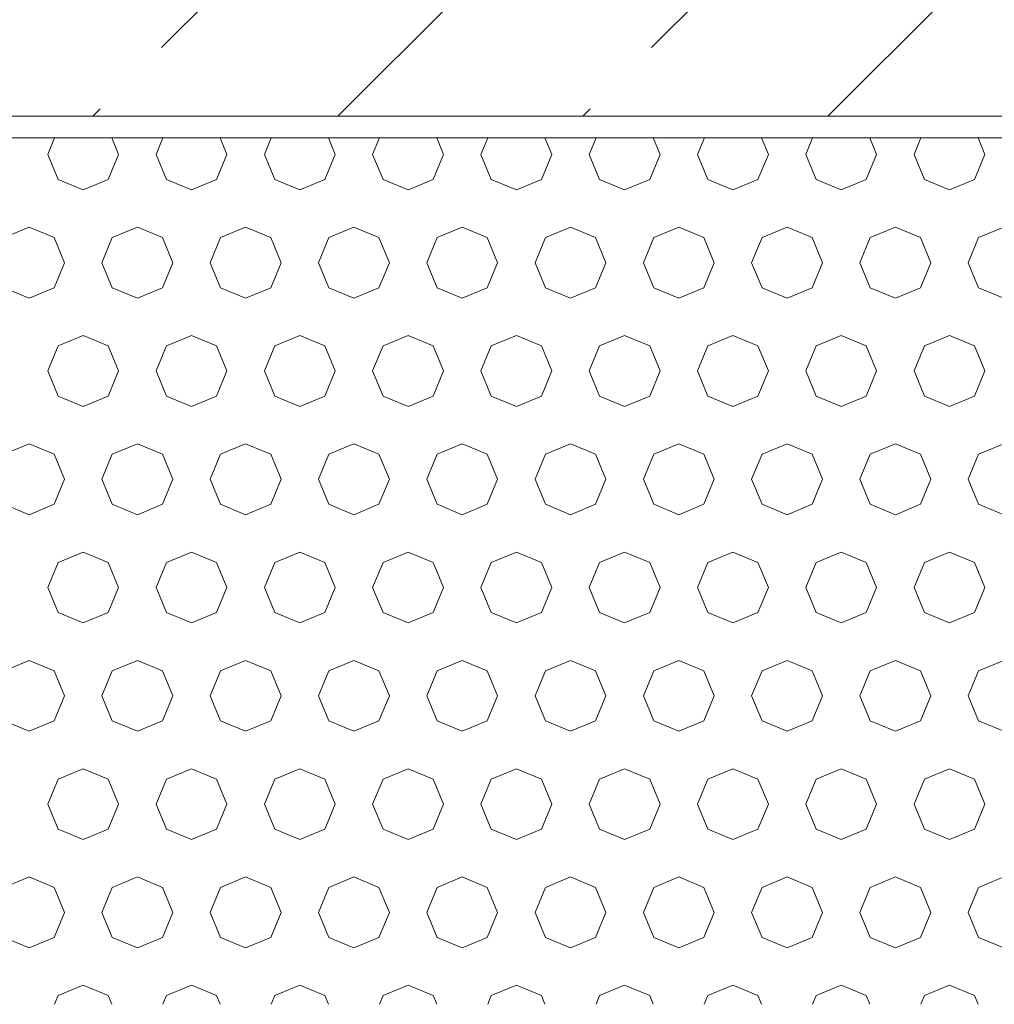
# Model space of a CAD drawing. Header units: millimetres. Extents: x 52659 to 1698020, y -10054 to 104697.
# Tile 16 of 256: x 139155 to 139605, y 13998 to 14453. Entities that reach past the tile are written whole.
import ezdxf

# ---------------------------------------------------------------- set-up
doc = ezdxf.new("R2010")
doc.units = ezdxf.units.MM
doc.header["$MEASUREMENT"] = 0
for name, color, linetype in [('02-04 BRISES SOLEIL FONCEES', 7, 'Continuous'), ('02-04 CASSETTES FONCEES', 7, 'Continuous'), ('05-02 Cotation 200ème 100ème.Cotations', 7, 'Continuous')]:
    doc.layers.add(name, color=color, linetype=linetype)
doc.styles.add('STYLE_GENERE_3', font='ARIALN.TTF')
doc.dimstyles.new('STYLE_GENERE__1', dxfattribs={"dimtxt": 200, "dimasz": 95, "dimexe": 0.18, "dimexo": 100, "dimgap": 0, "dimtad": 0, "dimlfac": 0.001, "dimzin": 0, "dimdsep": 46, "dimtxsty": 'STYLE_GENERE_3', "dimblk": 'ARROWHEAD_6', "dimblk1": 'ARROWHEAD_6', "dimblk2": 'ARROWHEAD_6', "dimcen": 0.09, "dimclrd": 7, "dimclre": 7, "dimclrt": 7, "dimazin": 0, "dimtfac": 1, "dimtdec": 4, "dimtmove": 2, "dimatfit": 3, "dimfxl": 1, "dimtolj": 1, "dimtzin": 0, "dimarcsym": 0})
doc.dimstyles.new('STYLE_GENERE__2', dxfattribs={"dimtxt": 200, "dimasz": 95, "dimexe": 0.18, "dimexo": 100, "dimgap": 0, "dimtad": 0, "dimlfac": 0.001, "dimzin": 0, "dimdsep": 46, "dimtxsty": 'STYLE_GENERE_3', "dimblk": 'ARROWHEAD_6', "dimblk1": 'ARROWHEAD_6', "dimblk2": 'ARROWHEAD_6', "dimcen": 0.09, "dimclrd": 7, "dimclre": 7, "dimclrt": 7, "dimazin": 0, "dimtfac": 1, "dimtdec": 4, "dimtmove": 0, "dimatfit": 3, "dimfxl": 1, "dimtolj": 1, "dimtzin": 0, "dimarcsym": 0})

# ---------------------------------------------------------------- blocks, each defined once
blk = doc.blocks.new('*X306', base_point=(131932.67, 5158.07))
at = {"layer": '02-04 BRISES SOLEIL FONCEES', "color": 7, "linetype": 'Continuous', "lineweight": 5}
for p, q in [((139171.53, 14398.07), (139168.37, 14390.46)), ((139201.08, 14390.46), (139197.93, 14398.07)), ((139221.53, 14398.07), (139218.37, 14390.46)), ((139251.08, 14390.46), (139247.93, 14398.07)), ((139271.53, 14398.07), (139268.37, 14390.46)), ((139301.08, 14390.46), (139297.93, 14398.07)), ((139321.53, 14398.07), (139318.37, 14390.46)), ((139351.08, 14390.46), (139347.93, 14398.07)), ((139371.53, 14398.07), (139368.37, 14390.46)), ((139401.08, 14390.46), (139397.93, 14398.07)), ((139421.53, 14398.07), (139418.37, 14390.46)), ((139451.08, 14390.46), (139447.93, 14398.07)), ((139471.53, 14398.07), (139468.37, 14390.46)), ((139501.08, 14390.46), (139497.93, 14398.07)), ((139521.53, 14398.07), (139518.37, 14390.46)), ((139551.08, 14390.46), (139547.93, 14398.07)), ((139571.53, 14398.07), (139568.37, 14390.46)), ((139601.08, 14390.46), (139597.93, 14398.07)), ((139168.37, 14390.46), (139173.16, 14378.89)), ((139196.29, 14378.89), (139201.08, 14390.46)), ((139218.37, 14390.46), (139223.16, 14378.89)), ((139246.29, 14378.89), (139251.08, 14390.46)), ((139268.37, 14390.46), (139273.16, 14378.89)), ((139296.29, 14378.89), (139301.08, 14390.46)), ((139318.37, 14390.46), (139323.16, 14378.89)), ((139346.29, 14378.89), (139351.08, 14390.46)), ((139368.37, 14390.46), (139373.16, 14378.89)), ((139396.29, 14378.89), (139401.08, 14390.46)), ((139418.37, 14390.46), (139423.16, 14378.89)), ((139446.29, 14378.89), (139451.08, 14390.46)), ((139468.37, 14390.46), (139473.16, 14378.89)), ((139496.29, 14378.89), (139501.08, 14390.46)), ((139518.37, 14390.46), (139523.16, 14378.89)), ((139546.29, 14378.89), (139551.08, 14390.46)), ((139568.37, 14390.46), (139573.16, 14378.89)), ((139596.29, 14378.89), (139601.08, 14390.46)), ((139173.16, 14378.89), (139184.73, 14374.1)), ((139184.73, 14374.1), (139196.29, 14378.89)), ((139223.16, 14378.89), (139234.73, 14374.1)), ((139234.73, 14374.1), (139246.29, 14378.89)), ((139273.16, 14378.89), (139284.73, 14374.1)), ((139284.73, 14374.1), (139296.29, 14378.89)), ((139323.16, 14378.89), (139334.73, 14374.1)), ((139334.73, 14374.1), (139346.29, 14378.89)), ((139373.16, 14378.89), (139384.73, 14374.1)), ((139384.73, 14374.1), (139396.29, 14378.89)), ((139423.16, 14378.89), (139434.73, 14374.1)), ((139434.73, 14374.1), (139446.29, 14378.89)), ((139473.16, 14378.89), (139484.73, 14374.1)), ((139484.73, 14374.1), (139496.29, 14378.89)), ((139523.16, 14378.89), (139534.73, 14374.1)), ((139534.73, 14374.1), (139546.29, 14378.89)), ((139573.16, 14378.89), (139584.73, 14374.1)), ((139584.73, 14374.1), (139596.29, 14378.89)), ((139159.73, 14356.81), (139148.16, 14352.02)), ((139171.29, 14352.02), (139159.73, 14356.81)), ((139209.73, 14356.81), (139198.16, 14352.02)), ((139221.29, 14352.02), (139209.73, 14356.81)), ((139259.73, 14356.81), (139248.16, 14352.02)), ((139271.29, 14352.02), (139259.73, 14356.81)), ((139309.73, 14356.81), (139298.16, 14352.02)), ((139321.29, 14352.02), (139309.73, 14356.81)), ((139359.73, 14356.81), (139348.16, 14352.02)), ((139371.29, 14352.02), (139359.73, 14356.81)), ((139409.73, 14356.81), (139398.16, 14352.02)), ((139421.29, 14352.02), (139409.73, 14356.81)), ((139459.73, 14356.81), (139448.16, 14352.02)), ((139471.29, 14352.02), (139459.73, 14356.81)), ((139509.73, 14356.81), (139498.16, 14352.02)), ((139521.29, 14352.02), (139509.73, 14356.81)), ((139559.73, 14356.81), (139548.16, 14352.02)), ((139571.29, 14352.02), (139559.73, 14356.81)), ((139609.73, 14356.81), (139598.16, 14352.02)), ((139176.08, 14340.46), (139171.29, 14352.02)), ((139198.16, 14352.02), (139193.37, 14340.46)), ((139226.08, 14340.46), (139221.29, 14352.02)), ((139248.16, 14352.02), (139243.37, 14340.46)), ((139276.08, 14340.46), (139271.29, 14352.02)), ((139298.16, 14352.02), (139293.37, 14340.46)), ((139326.08, 14340.46), (139321.29, 14352.02)), ((139348.16, 14352.02), (139343.37, 14340.46)), ((139376.08, 14340.46), (139371.29, 14352.02)), ((139398.16, 14352.02), (139393.37, 14340.46)), ((139426.08, 14340.46), (139421.29, 14352.02)), ((139448.16, 14352.02), (139443.37, 14340.46)), ((139476.08, 14340.46), (139471.29, 14352.02)), ((139498.16, 14352.02), (139493.37, 14340.46)), ((139526.08, 14340.46), (139521.29, 14352.02)), ((139548.16, 14352.02), (139543.37, 14340.46)), ((139576.08, 14340.46), (139571.29, 14352.02)), ((139598.16, 14352.02), (139593.37, 14340.46)), ((139171.29, 14328.89), (139176.08, 14340.46)), ((139193.37, 14340.46), (139198.16, 14328.89)), ((139221.29, 14328.89), (139226.08, 14340.46)), ((139243.37, 14340.46), (139248.16, 14328.89)), ((139271.29, 14328.89), (139276.08, 14340.46)), ((139293.37, 14340.46), (139298.16, 14328.89)), ((139321.29, 14328.89), (139326.08, 14340.46)), ((139343.37, 14340.46), (139348.16, 14328.89)), ((139371.29, 14328.89), (139376.08, 14340.46)), ((139393.37, 14340.46), (139398.16, 14328.89)), ((139421.29, 14328.89), (139426.08, 14340.46)), ((139443.37, 14340.46), (139448.16, 14328.89)), ((139471.29, 14328.89), (139476.08, 14340.46)), ((139493.37, 14340.46), (139498.16, 14328.89)), ((139521.29, 14328.89), (139526.08, 14340.46)), ((139543.37, 14340.46), (139548.16, 14328.89)), ((139571.29, 14328.89), (139576.08, 14340.46)), ((139593.37, 14340.46), (139598.16, 14328.89)), ((139148.16, 14328.89), (139159.73, 14324.1)), ((139159.73, 14324.1), (139171.29, 14328.89)), ((139198.16, 14328.89), (139209.73, 14324.1)), ((139209.73, 14324.1), (139221.29, 14328.89)), ((139248.16, 14328.89), (139259.73, 14324.1)), ((139259.73, 14324.1), (139271.29, 14328.89)), ((139298.16, 14328.89), (139309.73, 14324.1)), ((139309.73, 14324.1), (139321.29, 14328.89)), ((139348.16, 14328.89), (139359.73, 14324.1)), ((139359.73, 14324.1), (139371.29, 14328.89)), ((139398.16, 14328.89), (139409.73, 14324.1)), ((139409.73, 14324.1), (139421.29, 14328.89)), ((139448.16, 14328.89), (139459.73, 14324.1)), ((139459.73, 14324.1), (139471.29, 14328.89)), ((139498.16, 14328.89), (139509.73, 14324.1)), ((139509.73, 14324.1), (139521.29, 14328.89)), ((139548.16, 14328.89), (139559.73, 14324.1)), ((139559.73, 14324.1), (139571.29, 14328.89)), ((139598.16, 14328.89), (139609.73, 14324.1)), ((139184.73, 14306.81), (139173.16, 14302.02)), ((139196.29, 14302.02), (139184.73, 14306.81)), ((139234.73, 14306.81), (139223.16, 14302.02)), ((139246.29, 14302.02), (139234.73, 14306.81)), ((139284.73, 14306.81), (139273.16, 14302.02)), ((139296.29, 14302.02), (139284.73, 14306.81)), ((139334.73, 14306.81), (139323.16, 14302.02)), ((139346.29, 14302.02), (139334.73, 14306.81)), ((139384.73, 14306.81), (139373.16, 14302.02)), ((139396.29, 14302.02), (139384.73, 14306.81)), ((139434.73, 14306.81), (139423.16, 14302.02)), ((139446.29, 14302.02), (139434.73, 14306.81)), ((139484.73, 14306.81), (139473.16, 14302.02)), ((139496.29, 14302.02), (139484.73, 14306.81)), ((139534.73, 14306.81), (139523.16, 14302.02)), ((139546.29, 14302.02), (139534.73, 14306.81)), ((139584.73, 14306.81), (139573.16, 14302.02)), ((139596.29, 14302.02), (139584.73, 14306.81)), ((139173.16, 14302.02), (139168.37, 14290.46)), ((139201.08, 14290.46), (139196.29, 14302.02)), ((139223.16, 14302.02), (139218.37, 14290.46)), ((139251.08, 14290.46), (139246.29, 14302.02)), ((139273.16, 14302.02), (139268.37, 14290.46)), ((139301.08, 14290.46), (139296.29, 14302.02)), ((139323.16, 14302.02), (139318.37, 14290.46)), ((139351.08, 14290.46), (139346.29, 14302.02)), ((139373.16, 14302.02), (139368.37, 14290.46)), ((139401.08, 14290.46), (139396.29, 14302.02)), ((139423.16, 14302.02), (139418.37, 14290.46)), ((139451.08, 14290.46), (139446.29, 14302.02)), ((139473.16, 14302.02), (139468.37, 14290.46)), ((139501.08, 14290.46), (139496.29, 14302.02)), ((139523.16, 14302.02), (139518.37, 14290.46)), ((139551.08, 14290.46), (139546.29, 14302.02)), ((139573.16, 14302.02), (139568.37, 14290.46)), ((139601.08, 14290.46), (139596.29, 14302.02)), ((139168.37, 14290.46), (139173.16, 14278.89)), ((139196.29, 14278.89), (139201.08, 14290.46)), ((139218.37, 14290.46), (139223.16, 14278.89)), ((139246.29, 14278.89), (139251.08, 14290.46)), ((139268.37, 14290.46), (139273.16, 14278.89)), ((139296.29, 14278.89), (139301.08, 14290.46)), ((139318.37, 14290.46), (139323.16, 14278.89)), ((139346.29, 14278.89), (139351.08, 14290.46)), ((139368.37, 14290.46), (139373.16, 14278.89)), ((139396.29, 14278.89), (139401.08, 14290.46)), ((139418.37, 14290.46), (139423.16, 14278.89)), ((139446.29, 14278.89), (139451.08, 14290.46)), ((139468.37, 14290.46), (139473.16, 14278.89)), ((139496.29, 14278.89), (139501.08, 14290.46)), ((139518.37, 14290.46), (139523.16, 14278.89)), ((139546.29, 14278.89), (139551.08, 14290.46)), ((139568.37, 14290.46), (139573.16, 14278.89)), ((139596.29, 14278.89), (139601.08, 14290.46)), ((139173.16, 14278.89), (139184.73, 14274.1)), ((139184.73, 14274.1), (139196.29, 14278.89)), ((139223.16, 14278.89), (139234.73, 14274.1)), ((139234.73, 14274.1), (139246.29, 14278.89)), ((139273.16, 14278.89), (139284.73, 14274.1)), ((139284.73, 14274.1), (139296.29, 14278.89)), ((139323.16, 14278.89), (139334.73, 14274.1)), ((139334.73, 14274.1), (139346.29, 14278.89)), ((139373.16, 14278.89), (139384.73, 14274.1)), ((139384.73, 14274.1), (139396.29, 14278.89)), ((139423.16, 14278.89), (139434.73, 14274.1)), ((139434.73, 14274.1), (139446.29, 14278.89)), ((139473.16, 14278.89), (139484.73, 14274.1)), ((139484.73, 14274.1), (139496.29, 14278.89)), ((139523.16, 14278.89), (139534.73, 14274.1)), ((139534.73, 14274.1), (139546.29, 14278.89)), ((139573.16, 14278.89), (139584.73, 14274.1)), ((139584.73, 14274.1), (139596.29, 14278.89)), ((139159.73, 14256.81), (139148.16, 14252.02)), ((139171.29, 14252.02), (139159.73, 14256.81)), ((139209.73, 14256.81), (139198.16, 14252.02)), ((139221.29, 14252.02), (139209.73, 14256.81)), ((139259.73, 14256.81), (139248.16, 14252.02)), ((139271.29, 14252.02), (139259.73, 14256.81)), ((139309.73, 14256.81), (139298.16, 14252.02)), ((139321.29, 14252.02), (139309.73, 14256.81)), ((139359.73, 14256.81), (139348.16, 14252.02)), ((139371.29, 14252.02), (139359.73, 14256.81)), ((139409.73, 14256.81), (139398.16, 14252.02)), ((139421.29, 14252.02), (139409.73, 14256.81)), ((139459.73, 14256.81), (139448.16, 14252.02)), ((139471.29, 14252.02), (139459.73, 14256.81)), ((139509.73, 14256.81), (139498.16, 14252.02)), ((139521.29, 14252.02), (139509.73, 14256.81)), ((139559.73, 14256.81), (139548.16, 14252.02)), ((139571.29, 14252.02), (139559.73, 14256.81)), ((139609.73, 14256.81), (139598.16, 14252.02)), ((139176.08, 14240.46), (139171.29, 14252.02)), ((139198.16, 14252.02), (139193.37, 14240.46)), ((139226.08, 14240.46), (139221.29, 14252.02)), ((139248.16, 14252.02), (139243.37, 14240.46)), ((139276.08, 14240.46), (139271.29, 14252.02)), ((139298.16, 14252.02), (139293.37, 14240.46)), ((139326.08, 14240.46), (139321.29, 14252.02)), ((139348.16, 14252.02), (139343.37, 14240.46)), ((139376.08, 14240.46), (139371.29, 14252.02)), ((139398.16, 14252.02), (139393.37, 14240.46)), ((139426.08, 14240.46), (139421.29, 14252.02)), ((139448.16, 14252.02), (139443.37, 14240.46)), ((139476.08, 14240.46), (139471.29, 14252.02)), ((139498.16, 14252.02), (139493.37, 14240.46)), ((139526.08, 14240.46), (139521.29, 14252.02)), ((139548.16, 14252.02), (139543.37, 14240.46)), ((139576.08, 14240.46), (139571.29, 14252.02)), ((139598.16, 14252.02), (139593.37, 14240.46)), ((139171.29, 14228.89), (139176.08, 14240.46)), ((139193.37, 14240.46), (139198.16, 14228.89)), ((139221.29, 14228.89), (139226.08, 14240.46)), ((139243.37, 14240.46), (139248.16, 14228.89)), ((139271.29, 14228.89), (139276.08, 14240.46)), ((139293.37, 14240.46), (139298.16, 14228.89)), ((139321.29, 14228.89), (139326.08, 14240.46)), ((139343.37, 14240.46), (139348.16, 14228.89)), ((139371.29, 14228.89), (139376.08, 14240.46)), ((139393.37, 14240.46), (139398.16, 14228.89)), ((139421.29, 14228.89), (139426.08, 14240.46)), ((139443.37, 14240.46), (139448.16, 14228.89)), ((139471.29, 14228.89), (139476.08, 14240.46)), ((139493.37, 14240.46), (139498.16, 14228.89)), ((139521.29, 14228.89), (139526.08, 14240.46)), ((139543.37, 14240.46), (139548.16, 14228.89)), ((139571.29, 14228.89), (139576.08, 14240.46)), ((139593.37, 14240.46), (139598.16, 14228.89)), ((139148.16, 14228.89), (139159.73, 14224.1)), ((139159.73, 14224.1), (139171.29, 14228.89)), ((139198.16, 14228.89), (139209.73, 14224.1)), ((139209.73, 14224.1), (139221.29, 14228.89)), ((139248.16, 14228.89), (139259.73, 14224.1)), ((139259.73, 14224.1), (139271.29, 14228.89)), ((139298.16, 14228.89), (139309.73, 14224.1)), ((139309.73, 14224.1), (139321.29, 14228.89)), ((139348.16, 14228.89), (139359.73, 14224.1)), ((139359.73, 14224.1), (139371.29, 14228.89)), ((139398.16, 14228.89), (139409.73, 14224.1)), ((139409.73, 14224.1), (139421.29, 14228.89)), ((139448.16, 14228.89), (139459.73, 14224.1)), ((139459.73, 14224.1), (139471.29, 14228.89)), ((139498.16, 14228.89), (139509.73, 14224.1)), ((139509.73, 14224.1), (139521.29, 14228.89)), ((139548.16, 14228.89), (139559.73, 14224.1)), ((139559.73, 14224.1), (139571.29, 14228.89)), ((139598.16, 14228.89), (139609.73, 14224.1)), ((139184.73, 14206.81), (139173.16, 14202.02)), ((139196.29, 14202.02), (139184.73, 14206.81)), ((139234.73, 14206.81), (139223.16, 14202.02)), ((139246.29, 14202.02), (139234.73, 14206.81)), ((139284.73, 14206.81), (139273.16, 14202.02)), ((139296.29, 14202.02), (139284.73, 14206.81)), ((139334.73, 14206.81), (139323.16, 14202.02)), ((139346.29, 14202.02), (139334.73, 14206.81)), ((139384.73, 14206.81), (139373.16, 14202.02)), ((139396.29, 14202.02), (139384.73, 14206.81)), ((139434.73, 14206.81), (139423.16, 14202.02)), ((139446.29, 14202.02), (139434.73, 14206.81)), ((139484.73, 14206.81), (139473.16, 14202.02)), ((139496.29, 14202.02), (139484.73, 14206.81)), ((139534.73, 14206.81), (139523.16, 14202.02)), ((139546.29, 14202.02), (139534.73, 14206.81)), ((139584.73, 14206.81), (139573.16, 14202.02)), ((139596.29, 14202.02), (139584.73, 14206.81)), ((139173.16, 14202.02), (139168.37, 14190.46)), ((139201.08, 14190.46), (139196.29, 14202.02)), ((139223.16, 14202.02), (139218.37, 14190.46)), ((139251.08, 14190.46), (139246.29, 14202.02)), ((139273.16, 14202.02), (139268.37, 14190.46)), ((139301.08, 14190.46), (139296.29, 14202.02)), ((139323.16, 14202.02), (139318.37, 14190.46)), ((139351.08, 14190.46), (139346.29, 14202.02)), ((139373.16, 14202.02), (139368.37, 14190.46)), ((139401.08, 14190.46), (139396.29, 14202.02)), ((139423.16, 14202.02), (139418.37, 14190.46)), ((139451.08, 14190.46), (139446.29, 14202.02)), ((139473.16, 14202.02), (139468.37, 14190.46)), ((139501.08, 14190.46), (139496.29, 14202.02)), ((139523.16, 14202.02), (139518.37, 14190.46)), ((139551.08, 14190.46), (139546.29, 14202.02)), ((139573.16, 14202.02), (139568.37, 14190.46)), ((139601.08, 14190.46), (139596.29, 14202.02)), ((139168.37, 14190.46), (139173.16, 14178.89)), ((139196.29, 14178.89), (139201.08, 14190.46)), ((139218.37, 14190.46), (139223.16, 14178.89)), ((139246.29, 14178.89), (139251.08, 14190.46)), ((139268.37, 14190.46), (139273.16, 14178.89)), ((139296.29, 14178.89), (139301.08, 14190.46)), ((139318.37, 14190.46), (139323.16, 14178.89)), ((139346.29, 14178.89), (139351.08, 14190.46)), ((139368.37, 14190.46), (139373.16, 14178.89)), ((139396.29, 14178.89), (139401.08, 14190.46)), ((139418.37, 14190.46), (139423.16, 14178.89)), ((139446.29, 14178.89), (139451.08, 14190.46)), ((139468.37, 14190.46), (139473.16, 14178.89)), ((139496.29, 14178.89), (139501.08, 14190.46)), ((139518.37, 14190.46), (139523.16, 14178.89)), ((139546.29, 14178.89), (139551.08, 14190.46)), ((139568.37, 14190.46), (139573.16, 14178.89)), ((139596.29, 14178.89), (139601.08, 14190.46)), ((139173.16, 14178.89), (139184.73, 14174.1)), ((139184.73, 14174.1), (139196.29, 14178.89)), ((139223.16, 14178.89), (139234.73, 14174.1)), ((139234.73, 14174.1), (139246.29, 14178.89)), ((139273.16, 14178.89), (139284.73, 14174.1)), ((139284.73, 14174.1), (139296.29, 14178.89)), ((139323.16, 14178.89), (139334.73, 14174.1)), ((139334.73, 14174.1), (139346.29, 14178.89)), ((139373.16, 14178.89), (139384.73, 14174.1)), ((139384.73, 14174.1), (139396.29, 14178.89)), ((139423.16, 14178.89), (139434.73, 14174.1)), ((139434.73, 14174.1), (139446.29, 14178.89)), ((139473.16, 14178.89), (139484.73, 14174.1)), ((139484.73, 14174.1), (139496.29, 14178.89)), ((139523.16, 14178.89), (139534.73, 14174.1)), ((139534.73, 14174.1), (139546.29, 14178.89)), ((139573.16, 14178.89), (139584.73, 14174.1)), ((139584.73, 14174.1), (139596.29, 14178.89)), ((139159.73, 14156.81), (139148.16, 14152.02)), ((139171.29, 14152.02), (139159.73, 14156.81)), ((139209.73, 14156.81), (139198.16, 14152.02)), ((139221.29, 14152.02), (139209.73, 14156.81)), ((139259.73, 14156.81), (139248.16, 14152.02)), ((139271.29, 14152.02), (139259.73, 14156.81)), ((139309.73, 14156.81), (139298.16, 14152.02)), ((139321.29, 14152.02), (139309.73, 14156.81)), ((139359.73, 14156.81), (139348.16, 14152.02)), ((139371.29, 14152.02), (139359.73, 14156.81)), ((139409.73, 14156.81), (139398.16, 14152.02)), ((139421.29, 14152.02), (139409.73, 14156.81)), ((139459.73, 14156.81), (139448.16, 14152.02)), ((139471.29, 14152.02), (139459.73, 14156.81)), ((139509.73, 14156.81), (139498.16, 14152.02)), ((139521.29, 14152.02), (139509.73, 14156.81)), ((139559.73, 14156.81), (139548.16, 14152.02)), ((139571.29, 14152.02), (139559.73, 14156.81)), ((139609.73, 14156.81), (139598.16, 14152.02)), ((139176.08, 14140.46), (139171.29, 14152.02)), ((139198.16, 14152.02), (139193.37, 14140.46)), ((139226.08, 14140.46), (139221.29, 14152.02)), ((139248.16, 14152.02), (139243.37, 14140.46)), ((139276.08, 14140.46), (139271.29, 14152.02)), ((139298.16, 14152.02), (139293.37, 14140.46)), ((139326.08, 14140.46), (139321.29, 14152.02)), ((139348.16, 14152.02), (139343.37, 14140.46)), ((139376.08, 14140.46), (139371.29, 14152.02)), ((139398.16, 14152.02), (139393.37, 14140.46)), ((139426.08, 14140.46), (139421.29, 14152.02)), ((139448.16, 14152.02), (139443.37, 14140.46)), ((139476.08, 14140.46), (139471.29, 14152.02)), ((139498.16, 14152.02), (139493.37, 14140.46)), ((139526.08, 14140.46), (139521.29, 14152.02)), ((139548.16, 14152.02), (139543.37, 14140.46)), ((139576.08, 14140.46), (139571.29, 14152.02)), ((139598.16, 14152.02), (139593.37, 14140.46)), ((139171.29, 14128.89), (139176.08, 14140.46)), ((139193.37, 14140.46), (139198.16, 14128.89)), ((139221.29, 14128.89), (139226.08, 14140.46)), ((139243.37, 14140.46), (139248.16, 14128.89)), ((139271.29, 14128.89), (139276.08, 14140.46)), ((139293.37, 14140.46), (139298.16, 14128.89)), ((139321.29, 14128.89), (139326.08, 14140.46)), ((139343.37, 14140.46), (139348.16, 14128.89)), ((139371.29, 14128.89), (139376.08, 14140.46)), ((139393.37, 14140.46), (139398.16, 14128.89)), ((139421.29, 14128.89), (139426.08, 14140.46)), ((139443.37, 14140.46), (139448.16, 14128.89)), ((139471.29, 14128.89), (139476.08, 14140.46)), ((139493.37, 14140.46), (139498.16, 14128.89)), ((139521.29, 14128.89), (139526.08, 14140.46)), ((139543.37, 14140.46), (139548.16, 14128.89)), ((139571.29, 14128.89), (139576.08, 14140.46)), ((139593.37, 14140.46), (139598.16, 14128.89)), ((139148.16, 14128.89), (139159.73, 14124.1)), ((139159.73, 14124.1), (139171.29, 14128.89)), ((139198.16, 14128.89), (139209.73, 14124.1)), ((139209.73, 14124.1), (139221.29, 14128.89)), ((139248.16, 14128.89), (139259.73, 14124.1)), ((139259.73, 14124.1), (139271.29, 14128.89)), ((139298.16, 14128.89), (139309.73, 14124.1)), ((139309.73, 14124.1), (139321.29, 14128.89)), ((139348.16, 14128.89), (139359.73, 14124.1)), ((139359.73, 14124.1), (139371.29, 14128.89)), ((139398.16, 14128.89), (139409.73, 14124.1)), ((139409.73, 14124.1), (139421.29, 14128.89)), ((139448.16, 14128.89), (139459.73, 14124.1)), ((139459.73, 14124.1), (139471.29, 14128.89)), ((139498.16, 14128.89), (139509.73, 14124.1)), ((139509.73, 14124.1), (139521.29, 14128.89)), ((139548.16, 14128.89), (139559.73, 14124.1)), ((139559.73, 14124.1), (139571.29, 14128.89)), ((139598.16, 14128.89), (139609.73, 14124.1)), ((139184.73, 14106.81), (139173.16, 14102.02)), ((139196.29, 14102.02), (139184.73, 14106.81)), ((139234.73, 14106.81), (139223.16, 14102.02)), ((139246.29, 14102.02), (139234.73, 14106.81)), ((139284.73, 14106.81), (139273.16, 14102.02)), ((139296.29, 14102.02), (139284.73, 14106.81)), ((139334.73, 14106.81), (139323.16, 14102.02)), ((139346.29, 14102.02), (139334.73, 14106.81)), ((139384.73, 14106.81), (139373.16, 14102.02)), ((139396.29, 14102.02), (139384.73, 14106.81)), ((139434.73, 14106.81), (139423.16, 14102.02)), ((139446.29, 14102.02), (139434.73, 14106.81)), ((139484.73, 14106.81), (139473.16, 14102.02)), ((139496.29, 14102.02), (139484.73, 14106.81)), ((139534.73, 14106.81), (139523.16, 14102.02)), ((139546.29, 14102.02), (139534.73, 14106.81)), ((139584.73, 14106.81), (139573.16, 14102.02)), ((139596.29, 14102.02), (139584.73, 14106.81)), ((139173.16, 14102.02), (139168.37, 14090.46)), ((139201.08, 14090.46), (139196.29, 14102.02)), ((139223.16, 14102.02), (139218.37, 14090.46)), ((139251.08, 14090.46), (139246.29, 14102.02)), ((139273.16, 14102.02), (139268.37, 14090.46)), ((139301.08, 14090.46), (139296.29, 14102.02)), ((139323.16, 14102.02), (139318.37, 14090.46)), ((139351.08, 14090.46), (139346.29, 14102.02)), ((139373.16, 14102.02), (139368.37, 14090.46)), ((139401.08, 14090.46), (139396.29, 14102.02)), ((139423.16, 14102.02), (139418.37, 14090.46)), ((139451.08, 14090.46), (139446.29, 14102.02)), ((139473.16, 14102.02), (139468.37, 14090.46)), ((139501.08, 14090.46), (139496.29, 14102.02)), ((139523.16, 14102.02), (139518.37, 14090.46)), ((139551.08, 14090.46), (139546.29, 14102.02)), ((139573.16, 14102.02), (139568.37, 14090.46)), ((139601.08, 14090.46), (139596.29, 14102.02)), ((139168.37, 14090.46), (139173.16, 14078.89)), ((139196.29, 14078.89), (139201.08, 14090.46)), ((139218.37, 14090.46), (139223.16, 14078.89)), ((139246.29, 14078.89), (139251.08, 14090.46)), ((139268.37, 14090.46), (139273.16, 14078.89)), ((139296.29, 14078.89), (139301.08, 14090.46)), ((139318.37, 14090.46), (139323.16, 14078.89)), ((139346.29, 14078.89), (139351.08, 14090.46)), ((139368.37, 14090.46), (139373.16, 14078.89)), ((139396.29, 14078.89), (139401.08, 14090.46)), ((139418.37, 14090.46), (139423.16, 14078.89)), ((139446.29, 14078.89), (139451.08, 14090.46)), ((139468.37, 14090.46), (139473.16, 14078.89)), ((139496.29, 14078.89), (139501.08, 14090.46)), ((139518.37, 14090.46), (139523.16, 14078.89)), ((139546.29, 14078.89), (139551.08, 14090.46)), ((139568.37, 14090.46), (139573.16, 14078.89)), ((139596.29, 14078.89), (139601.08, 14090.46)), ((139173.16, 14078.89), (139184.73, 14074.1)), ((139184.73, 14074.1), (139196.29, 14078.89)), ((139223.16, 14078.89), (139234.73, 14074.1)), ((139234.73, 14074.1), (139246.29, 14078.89)), ((139273.16, 14078.89), (139284.73, 14074.1)), ((139284.73, 14074.1), (139296.29, 14078.89)), ((139323.16, 14078.89), (139334.73, 14074.1)), ((139334.73, 14074.1), (139346.29, 14078.89)), ((139373.16, 14078.89), (139384.73, 14074.1)), ((139384.73, 14074.1), (139396.29, 14078.89)), ((139423.16, 14078.89), (139434.73, 14074.1)), ((139434.73, 14074.1), (139446.29, 14078.89)), ((139473.16, 14078.89), (139484.73, 14074.1)), ((139484.73, 14074.1), (139496.29, 14078.89)), ((139523.16, 14078.89), (139534.73, 14074.1)), ((139534.73, 14074.1), (139546.29, 14078.89)), ((139573.16, 14078.89), (139584.73, 14074.1)), ((139584.73, 14074.1), (139596.29, 14078.89)), ((139159.73, 14056.81), (139148.16, 14052.02)), ((139171.29, 14052.02), (139159.73, 14056.81)), ((139209.73, 14056.81), (139198.16, 14052.02)), ((139221.29, 14052.02), (139209.73, 14056.81)), ((139259.73, 14056.81), (139248.16, 14052.02)), ((139271.29, 14052.02), (139259.73, 14056.81)), ((139309.73, 14056.81), (139298.16, 14052.02)), ((139321.29, 14052.02), (139309.73, 14056.81)), ((139359.73, 14056.81), (139348.16, 14052.02)), ((139371.29, 14052.02), (139359.73, 14056.81)), ((139409.73, 14056.81), (139398.16, 14052.02)), ((139421.29, 14052.02), (139409.73, 14056.81)), ((139459.73, 14056.81), (139448.16, 14052.02)), ((139471.29, 14052.02), (139459.73, 14056.81)), ((139509.73, 14056.81), (139498.16, 14052.02)), ((139521.29, 14052.02), (139509.73, 14056.81)), ((139559.73, 14056.81), (139548.16, 14052.02)), ((139571.29, 14052.02), (139559.73, 14056.81)), ((139609.73, 14056.81), (139598.16, 14052.02)), ((139176.08, 14040.46), (139171.29, 14052.02)), ((139198.16, 14052.02), (139193.37, 14040.46)), ((139226.08, 14040.46), (139221.29, 14052.02)), ((139248.16, 14052.02), (139243.37, 14040.46)), ((139276.08, 14040.46), (139271.29, 14052.02)), ((139298.16, 14052.02), (139293.37, 14040.46)), ((139326.08, 14040.46), (139321.29, 14052.02)), ((139348.16, 14052.02), (139343.37, 14040.46)), ((139376.08, 14040.46), (139371.29, 14052.02)), ((139398.16, 14052.02), (139393.37, 14040.46)), ((139426.08, 14040.46), (139421.29, 14052.02)), ((139448.16, 14052.02), (139443.37, 14040.46)), ((139476.08, 14040.46), (139471.29, 14052.02)), ((139498.16, 14052.02), (139493.37, 14040.46)), ((139526.08, 14040.46), (139521.29, 14052.02)), ((139548.16, 14052.02), (139543.37, 14040.46)), ((139576.08, 14040.46), (139571.29, 14052.02)), ((139598.16, 14052.02), (139593.37, 14040.46)), ((139171.29, 14028.89), (139176.08, 14040.46)), ((139193.37, 14040.46), (139198.16, 14028.89)), ((139221.29, 14028.89), (139226.08, 14040.46)), ((139243.37, 14040.46), (139248.16, 14028.89)), ((139271.29, 14028.89), (139276.08, 14040.46)), ((139293.37, 14040.46), (139298.16, 14028.89)), ((139321.29, 14028.89), (139326.08, 14040.46)), ((139343.37, 14040.46), (139348.16, 14028.89)), ((139371.29, 14028.89), (139376.08, 14040.46)), ((139393.37, 14040.46), (139398.16, 14028.89)), ((139421.29, 14028.89), (139426.08, 14040.46)), ((139443.37, 14040.46), (139448.16, 14028.89)), ((139471.29, 14028.89), (139476.08, 14040.46)), ((139493.37, 14040.46), (139498.16, 14028.89)), ((139521.29, 14028.89), (139526.08, 14040.46)), ((139543.37, 14040.46), (139548.16, 14028.89)), ((139571.29, 14028.89), (139576.08, 14040.46)), ((139593.37, 14040.46), (139598.16, 14028.89)), ((139148.16, 14028.89), (139159.73, 14024.1)), ((139159.73, 14024.1), (139171.29, 14028.89)), ((139198.16, 14028.89), (139209.73, 14024.1)), ((139209.73, 14024.1), (139221.29, 14028.89)), ((139248.16, 14028.89), (139259.73, 14024.1)), ((139259.73, 14024.1), (139271.29, 14028.89)), ((139298.16, 14028.89), (139309.73, 14024.1)), ((139309.73, 14024.1), (139321.29, 14028.89)), ((139348.16, 14028.89), (139359.73, 14024.1)), ((139359.73, 14024.1), (139371.29, 14028.89)), ((139398.16, 14028.89), (139409.73, 14024.1)), ((139409.73, 14024.1), (139421.29, 14028.89)), ((139448.16, 14028.89), (139459.73, 14024.1)), ((139459.73, 14024.1), (139471.29, 14028.89)), ((139498.16, 14028.89), (139509.73, 14024.1)), ((139509.73, 14024.1), (139521.29, 14028.89)), ((139548.16, 14028.89), (139559.73, 14024.1)), ((139559.73, 14024.1), (139571.29, 14028.89)), ((139598.16, 14028.89), (139609.73, 14024.1)), ((139184.73, 14006.81), (139173.16, 14002.02)), ((139196.29, 14002.02), (139184.73, 14006.81)), ((139234.73, 14006.81), (139223.16, 14002.02)), ((139246.29, 14002.02), (139234.73, 14006.81)), ((139284.73, 14006.81), (139273.16, 14002.02)), ((139296.29, 14002.02), (139284.73, 14006.81)), ((139334.73, 14006.81), (139323.16, 14002.02)), ((139346.29, 14002.02), (139334.73, 14006.81)), ((139384.73, 14006.81), (139373.16, 14002.02)), ((139396.29, 14002.02), (139384.73, 14006.81)), ((139434.73, 14006.81), (139423.16, 14002.02)), ((139446.29, 14002.02), (139434.73, 14006.81)), ((139484.73, 14006.81), (139473.16, 14002.02)), ((139496.29, 14002.02), (139484.73, 14006.81)), ((139534.73, 14006.81), (139523.16, 14002.02)), ((139546.29, 14002.02), (139534.73, 14006.81)), ((139584.73, 14006.81), (139573.16, 14002.02)), ((139596.29, 14002.02), (139584.73, 14006.81)), ((139173.16, 14002.02), (139171.51, 13998.03)), ((139197.94, 13998.03), (139196.29, 14002.02)), ((139223.16, 14002.02), (139221.51, 13998.03)), ((139247.94, 13998.03), (139246.29, 14002.02)), ((139273.16, 14002.02), (139271.51, 13998.03)), ((139297.94, 13998.03), (139296.29, 14002.02)), ((139323.16, 14002.02), (139321.51, 13998.03)), ((139347.94, 13998.03), (139346.29, 14002.02)), ((139373.16, 14002.02), (139371.51, 13998.03)), ((139397.94, 13998.03), (139396.29, 14002.02)), ((139423.16, 14002.02), (139421.51, 13998.03)), ((139447.94, 13998.03), (139446.29, 14002.02)), ((139473.16, 14002.02), (139471.51, 13998.03)), ((139497.94, 13998.03), (139496.29, 14002.02)), ((139523.16, 14002.02), (139521.51, 13998.03)), ((139547.94, 13998.03), (139546.29, 14002.02)), ((139573.16, 14002.02), (139571.51, 13998.03)), ((139597.94, 13998.03), (139596.29, 14002.02))]:
    blk.add_line(p, q, dxfattribs=at)
blk = doc.blocks.new('Élément de coupe_302_1', base_point=(131932.67, 5158.07))
at = {"layer": '02-04 BRISES SOLEIL FONCEES', "color": 7, "linetype": 'Continuous', "lineweight": 9}
blk.add_line((140500.57, 14398.07), (138740.71, 14398.07), dxfattribs=at)
at = {"layer": '02-04 BRISES SOLEIL FONCEES', "lineweight": 0}
blk.add_blockref('*X306', (131932.67, 5158.07), dxfattribs=at)
blk = doc.blocks.new('Élément de coupe_366_1', base_point=(131932.67, 5158.07))
at = {"layer": '02-04 CASSETTES FONCEES', "color": 7, "linetype": 'Continuous', "lineweight": 9}
for p, q in [((139302.28, 14408.07), (139692.28, 14798.07)), ((139528.56, 14408.07), (139918.56, 14798.07)), ((139220.81, 14439.74), (139305.66, 14524.59)), ((139447.09, 14439.74), (139531.94, 14524.59)), ((138722.49, 14408.07), (140500.57, 14408.07)), ((139189.15, 14408.07), (139192.53, 14411.45)), ((139415.42, 14408.07), (139418.8, 14411.45))]:
    blk.add_line(p, q, dxfattribs=at)
blk = doc.blocks.new('*D764', base_point=(131932.67, 5158.07))
at = {"layer": '05-02 Cotation 200ème 100ème.Cotations', "color": 7, "linetype": 'Continuous', "lineweight": 25, "transparency": 16777216}
for p, q in [((135853.9, 14458.07), (135953.9, 14358.07)), ((135853.9, 11412.6), (135953.9, 11312.6))]:
    blk.add_line(p, q, dxfattribs=at)
at = {"layer": '05-02 Cotation 200ème 100ème.Cotations', "color": 7, "linetype": 'Continuous', "lineweight": 13, "transparency": 16777216}
for p, q in [((135997.65, 14408.07), (135810.15, 14408.07)), ((135903.9, 13134.21), (135903.9, 14408.07)), ((135903.9, 11362.6), (135903.9, 12636.46)), ((135997.65, 11362.6), (135810.15, 11362.6))]:
    blk.add_line(p, q, dxfattribs=at)
at = {"layer": '05-02 Cotation 200ème 100ème.Cotations', "color": 7, "lineweight": 9, "transparency": 16777216, "char_height": 200, "attachment_point": 7, "rotation": 90, "style": 'STYLE_GENERE_3'}
for s, insert in [('\\A1;0,40', (135861.04, 14381.77)), ('\\A1;3,05', (136003.9, 12661.33))]:
    blk.add_mtext(s, dxfattribs=dict(at, insert=insert))
blk = doc.blocks.new('ARROWHEAD_6')
at = {"color": 0, "linetype": 'Continuous', "lineweight": 0}
for p, q in [((-0.5, -0.5), (0.5, 0.5)), ((0, 0), (-1, 0))]:
    blk.add_line(p, q, dxfattribs=at)
blk = doc.blocks.new('*D765', base_point=(131932.67, 5158.07))
at = {"layer": '05-02 Cotation 200ème 100ème.Cotations', "color": 7, "linetype": 'Continuous', "lineweight": 25, "transparency": 16777216}
for p, q in [((135853.9, 14853.46), (135953.9, 14753.46)), ((135853.9, 14458.07), (135953.9, 14358.07))]:
    blk.add_line(p, q, dxfattribs=at)
at = {"layer": '05-02 Cotation 200ème 100ème.Cotations', "color": 7, "linetype": 'Continuous', "lineweight": 13, "transparency": 16777216}
for p, q in [((135997.65, 14803.46), (135810.15, 14803.46)), ((135903.9, 14408.07), (135903.9, 14803.46)), ((135997.65, 14408.07), (135810.15, 14408.07))]:
    blk.add_line(p, q, dxfattribs=at)

msp = doc.modelspace()

# ---------------------------------------------------------------- block references
at = {"layer": '02-04 BRISES SOLEIL FONCEES', "lineweight": 0}
msp.add_blockref('Élément de coupe_302_1', (131932.668, 5158.072), dxfattribs=at)
at = {"layer": '02-04 CASSETTES FONCEES', "lineweight": 0}
msp.add_blockref('Élément de coupe_366_1', (131932.668, 5158.072), dxfattribs=at)

# ---------------------------------------------------------------- dimensions: what is measured, and where the dimension line sits
at = {"layer": '05-02 Cotation 200ème 100ème.Cotations', "color": 7, "linetype": 'Continuous', "lineweight": 13}
for base, p1, p2, dimstyle, picture, middle in [((135903.901, 14408.072), (220897.887, 11362.595), (220602.668, 14408.072), 'STYLE_GENERE__2', '*D764', (135903.901, 12921.098)), ((135903.901, 14803.461), (220602.668, 14408.072), (221102.731, 14803.461), 'STYLE_GENERE__1', '*D765', (135761.044, 14641.53))]:
    dim = msp.add_linear_dim(base=base, p1=p1, p2=p2, angle=90, dimstyle=dimstyle, dxfattribs=at)
    dim.commit()
    dim.dimension.update_dxf_attribs({"geometry": picture, "text_midpoint": middle, "dimtype": 160, "text_rotation": 90})

doc.saveas('drawing.dxf')
